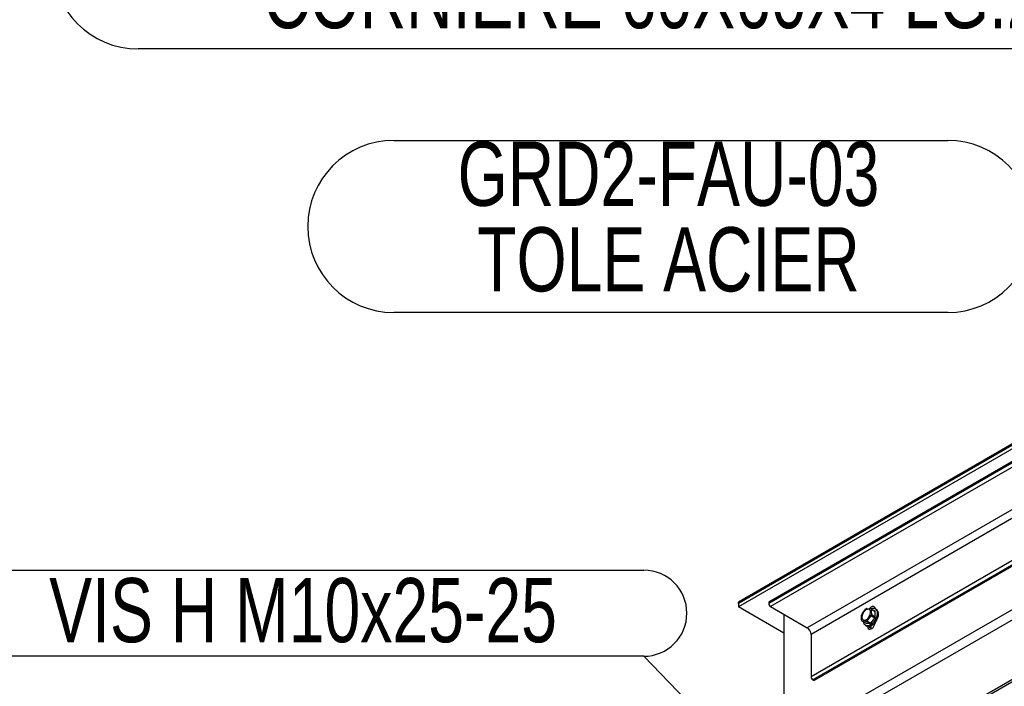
# Model space of a CAD drawing. Header units: millimetres. Extents: x 5 to 589, y 5 to 415.
# Tile 57 of 76: x 389 to 435, y 331 to 362. Entities that reach past the tile are written whole.
import ezdxf

# ---------------------------------------------------------------- set-up
doc = ezdxf.new("R2010")
doc.units = ezdxf.units.MM
doc.layers.add('NOTES', color=6, linetype='Continuous')
doc.layers.add('TRAIT-FORT', color=4, linetype='Continuous', lineweight=25)
doc.styles.add('SLDTEXTSTYLE0', font='TXT', dxfattribs={"width": 0.75})
doc.dimstyles.new('SLDDIMSTYLE3', dxfattribs={"dimtxt": 0.18, "dimasz": 2, "dimexe": 0, "dimexo": 0.0625, "dimgap": 0, "dimtad": 0, "dimtih": 1, "dimtoh": 1, "dimdec": 0, "dimrnd": 1e-09, "dimzin": 0, "dimdsep": 46, "dimtxsty": 'Standard', "dimsah": 1, "dimcen": 0.09, "dimadec": 0, "dimazin": 0, "dimtfac": 2, "dimtdec": 0, "dimtofl": 0, "dimtmove": 0, "dimatfit": 3, "dimfxl": 1, "dimfrac": 2, "dimtolj": 1, "dimtzin": 0, "dimarcsym": 0})

# ---------------------------------------------------------------- blocks, each defined once
blk = doc.blocks.new('SW_NOTE_10')
at = {"layer": 'NOTES', "color": 0}
for p, q in [((-31.95, 4.025), (0, 4.025)), ((0, 0), (-31.95, 0))]:
    blk.add_line(p, q, dxfattribs=at)
for centre, start, end in [((-31.95, 2.013), 90, 270), ((0, 2.013), 270, 90)]:
    blk.add_arc(centre, 2.013, start, end, dxfattribs=at)
at = {"layer": 'NOTES', "color": 0, "insert": (-15.939, 3.656), "char_height": 3, "attachment_point": 2, "style": 'SLDTEXTSTYLE0'}
blk.add_mtext('VIS H M10x25-25', dxfattribs=at)
blk = doc.blocks.new('SW_NOTE_14')
at = {"layer": 'NOTES', "color": 0}
blk.add_line((0, 0), (-53.459, 0), dxfattribs=at)
blk.add_arc((-53.459, 4.025), 4.025, 90, 270, dxfattribs=at)
at = {"layer": 'NOTES', "color": 0, "insert": (-26.874, 3.968), "char_height": 3, "attachment_point": 2, "style": 'SLDTEXTSTYLE0'}
blk.add_mtext('CORNIERE 60X60X4 LG:2400', dxfattribs=at)
blk = doc.blocks.new('SW_NOTE_17')
at = {"layer": 'NOTES', "color": 0}
for p, q in [((-29.937, 4.025), (-4.025, 4.025)), ((-4.025, -4.025), (-29.937, -4.025))]:
    blk.add_line(p, q, dxfattribs=at)
for centre, start, end in [((-29.937, 0), 90, 270), ((-4.025, 0), 270, 90)]:
    blk.add_arc(centre, 4.025, start, end, dxfattribs=at)
at = {"layer": 'NOTES', "color": 0, "char_height": 3, "attachment_point": 2, "style": 'SLDTEXTSTYLE0'}
for s, insert in [('GRD2-FAU-03', (-17.086, 3.962)), ('TOLE ACIER', (-17.085, -0.038))]:
    blk.add_mtext(s, dxfattribs=dict(at, insert=insert))

msp = doc.modelspace()

# ---------------------------------------------------------------- linework, layer by layer
at = {"layer": 'TRAIT-FORT', "color": 4, "linetype": 'Continuous', "lineweight": 25}
for p, q in [((508.42757, 383.99624), (423.57477, 335.01176)), ((508.42757, 383.93499), (423.57477, 334.95051)), ((508.51598, 383.78188), (423.66318, 334.79741)), ((510.23072, 382.79199), (425.37792, 333.80751)), ((510.40753, 382.48579), (425.55473, 333.50132)), ((510.40753, 380.50568), (425.55473, 331.5212)), ((510.49587, 380.35261), (425.64307, 331.36813)), ((510.54894, 380.32198), (425.69614, 331.3375)), ((472.71874, 364.19869), (422.16059, 335.01209)), ((472.71874, 364.13744), (422.16059, 334.95084)), ((469.89032, 362.50462), (422.16059, 334.95084)), ((469.89032, 362.34131), (422.16059, 334.78753)), ((424.2819, 328.50013), (468.54667, 354.05364)), ((428.9134, 330.68401), (442.3838, 338.46031)), ((431.31759, 329.2961), (444.22221, 336.74578)), ((431.40545, 329.24541), (444.31001, 336.69505)), ((422.16059, 334.95084), (422.16059, 335.01209)), ((422.16059, 334.95084), (422.16059, 334.78753)), ((423.57477, 335.01176), (423.57477, 334.95051)), ((424.2819, 333.56293), (422.16059, 334.78753)), ((423.66318, 334.79741), (425.37792, 333.80751)), ((424.2819, 334.4402), (424.2819, 328.50013)), ((427.94307, 334.46188), (428.12542, 334.68876)), ((428.17283, 334.71613), (428.35524, 334.69982)), ((428.35524, 334.3618), (428.17283, 334.13488)), ((428.35524, 334.69982), (428.53616, 334.59537)), ((428.53616, 334.25735), (428.35524, 334.3618)), ((428.5599, 334.56167), (428.37897, 334.66612)), ((428.37897, 334.42291), (428.5599, 334.31846)), ((428.60812, 334.66647), (428.55505, 334.69711)), ((428.5599, 334.31846), (428.5599, 334.56167)), ((428.12542, 334.10751), (427.94307, 334.12386)), ((427.94307, 334.12386), (428.124, 334.01942)), ((428.10512, 333.91768), (428.15819, 333.88704)), ((428.124, 334.01942), (428.30635, 334.00307)), ((428.30635, 334.00307), (428.12542, 334.10751)), ((428.17283, 334.13488), (428.35375, 334.03043)), ((428.34775, 333.89116), (428.34775, 333.78685)), ((428.35375, 334.03043), (428.53616, 334.25735)), ((428.48471, 333.98717), (428.53637, 333.95735)), ((428.5599, 334.07259), (428.5599, 334.07327)), ((425.55473, 333.50132), (425.55473, 331.5212)), ((428.20634, 333.86917), (428.20634, 333.86848)), ((428.34775, 333.78685), (428.20634, 333.86848)), ((428.34775, 333.78685), (428.35079, 333.7512)), ((425.64307, 331.36813), (425.69614, 331.3375))]:
    msp.add_line(p, q, dxfattribs=at)
at = {"layer": 'TRAIT-FORT', "color": 4, "linetype": 'Continuous', "lineweight": 25, "flags": 128}
for points in [[(428.55977, 334.69443), (428.55275, 334.73837), (428.53185, 334.77916), (428.49894, 334.80408), (428.45659, 334.81104), (428.40831, 334.79953), (428.358, 334.77049), (428.30972, 334.72625), (428.29326, 334.70686)], [(427.93343, 334.30287), (427.93977, 334.24846), (427.95845, 334.20481), (427.98826, 334.17467), (428.0273, 334.15989), (428.07316, 334.16144), (428.12299, 334.17923), (428.17357, 334.21211), (428.22178, 334.25803), (428.2646, 334.31413), (428.29927, 334.37681), (428.32368, 334.4422), (428.33629, 334.50617), (428.33629, 334.56471), (428.32368, 334.61412), (428.29927, 334.65133), (428.2646, 334.67399), (428.22178, 334.68065), (428.17357, 334.67091), (428.12299, 334.64539), (428.07316, 334.60564), (428.0273, 334.55425), (427.98826, 334.49439), (427.95845, 334.42982), (427.93977, 334.36462), (427.93343, 334.30287)], [(428.62956, 334.60438), (428.64507, 334.54116), (428.6477, 334.46839), (428.63732, 334.38902), (428.61432, 334.30631), (428.57973, 334.22365), (428.53488, 334.1444), (428.48168, 334.07183), (428.42227, 334.00891), (428.35901, 333.95817), (428.29468, 333.92179), (428.23176, 333.90118), (428.17283, 333.89717), (428.12036, 333.90999), (428.07646, 333.93904), (428.04301, 333.98323), (428.02123, 334.04063), (428.01395, 334.08289)], [(428.68263, 334.57374), (428.69814, 334.51053), (428.70077, 334.43776), (428.69039, 334.35839), (428.66739, 334.27567), (428.6328, 334.19301), (428.58795, 334.11376), (428.53475, 334.04119), (428.47534, 333.97828), (428.41208, 333.92753), (428.34775, 333.89115), (428.28483, 333.87054), (428.2259, 333.86654), (428.17343, 333.87935), (428.15819, 333.88704)], [(428.55457, 334.71983), (428.54972, 334.7179), (428.52065, 334.70315)], [(428.20634, 333.86848), (428.21356, 333.81514), (428.23446, 333.77435), (428.26737, 333.74943), (428.30972, 333.74248), (428.358, 333.75398), (428.40831, 333.78302), (428.45659, 333.82727), (428.49894, 333.88312), (428.53185, 333.94603), (428.55275, 334.01096), (428.5599, 334.07259)], [(428.4373, 333.92146), (428.42888, 333.94171), (428.42766, 333.9456)]]:
    msp.add_lwpolyline(points, dxfattribs=at)
at = {"layer": 'TRAIT-FORT', "color": 4, "linetype": 'Continuous', "lineweight": 25}
for centre, radius, start, end in [((423.76685, 334.95934), 0.19228, 182.632778, 237.373531), ((428.45444, 334.22808), 0.56228, 155.429478, 162.11328), ((428.31585, 334.41363), 0.33461, 115.30556, 124.689064), ((428.25147, 334.60152), 0.14293, 26.867573, 43.449767), ((427.8347, 334.59917), 0.5721, 335.486894, 342.055863), ((428.45955, 334.53525), 0.18353, 22.125202, 120.487809), ((428.4324, 334.49708), 0.14293, 26.867573, 43.449767), ((428.52118, 334.52031), 0.17006, 18.311091, 59.25655), ((428.04483, 334.22075), 0.1405, 206.723325, 223.594015), ((427.98237, 334.41005), 0.33466, 295.306189, 304.688434), ((428.1633, 334.30561), 0.33466, 295.306189, 304.688434), ((428.01563, 334.49472), 0.5721, 335.486894, 342.055863), ((425.17079, 333.48375), 0.38435, 2.619239, 57.390225), ((425.74649, 331.52985), 0.19196, 182.581981, 237.399085)]:
    msp.add_arc(centre, radius, start, end, dxfattribs=at)
for points, knots in [([(427.91934, 334.15756), (427.91557, 334.23854), (427.91168, 334.32208), (427.91911, 334.39843), (427.91934, 334.40078)], [0, 0, 0, 0, 0.969261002, 1, 1, 1, 1]), ([(428.37897, 334.66612), (428.37875, 334.66377), (428.37132, 334.58742), (428.37521, 334.50388), (428.37897, 334.42291)], [0, 0, 0, 0, 0.030738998, 1, 1, 1, 1])]:
    msp.add_open_spline(points, degree=3, knots=knots, dxfattribs=at)

# ---------------------------------------------------------------- block references
at = {"layer": 'NOTES', "color": 211}
for name, p in [('SW_NOTE_14', (447.54717, 360.8805)), ('SW_NOTE_17', (435.97484, 352.57862)), ('SW_NOTE_10', (417.73585, 332.47771))]:
    msp.add_blockref(name, p, dxfattribs=at)

# ---------------------------------------------------------------- leaders
msp.add_leader([(423.63853, 326.38779), (417.73585, 332.47771)], dimstyle='SLDDIMSTYLE3', dxfattribs=at)

doc.saveas('drawing.dxf')
